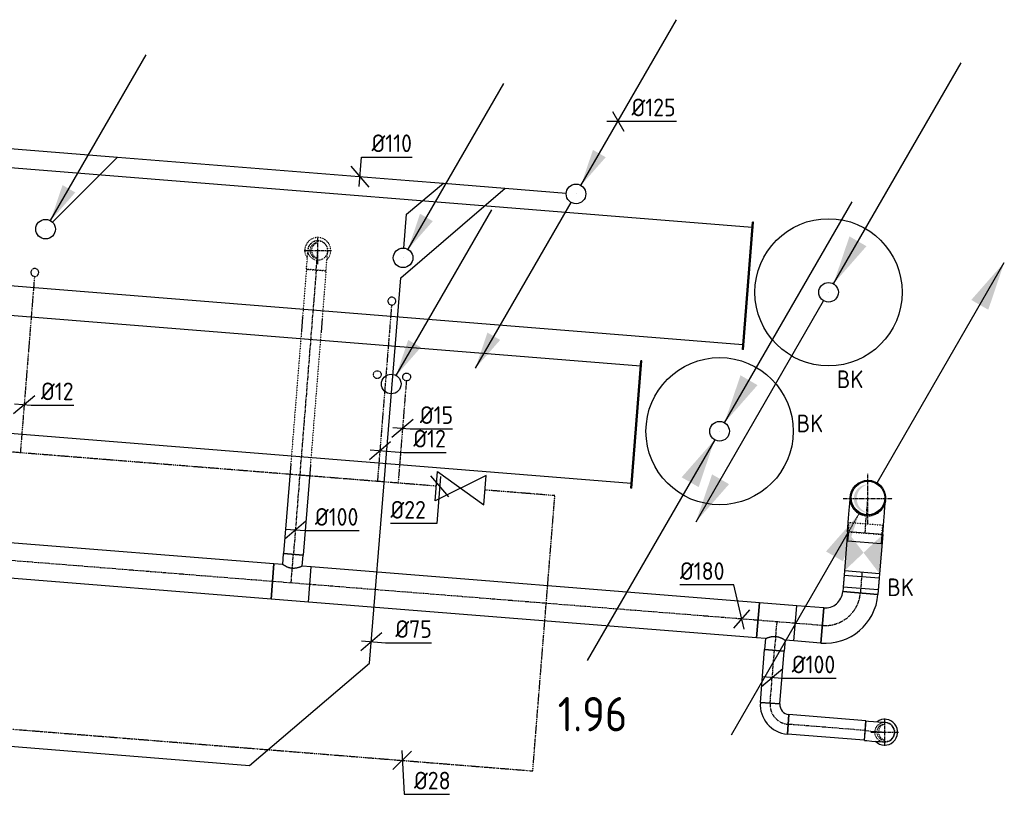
# Model space of a CAD drawing. Header units: millimetres. Extents: x -2733 to 48660, y -299 to 65852.
# Tile 44 of 44: x 15446 to 20461, y 60691 to 64638. Entities that reach past the tile are written whole.
import ezdxf
from ezdxf.enums import TextEntityAlignment as Align

# ---------------------------------------------------------------- set-up
doc = ezdxf.new("R2010")
doc.units = ezdxf.units.MM
for name, pattern in [('2322109', [10, 5, -2, 1, -2]), ('2322110', [10, 5, -1, 1, -1, 1, -1]), ('2322121', [2000, 1000, 1000]), ('2322121_a', [2000, 1000, 1000]), ('CENTER2', [28.575, 19.05, -3.175, 3.175, -3.175]), ('SMALL_DASH', [1.5, 0.5, -1])]:
    doc.linetypes.add(name, pattern=pattern)
for name, color, linetype in [('bTuwkundig', 7, 'Continuous'), ('WL524---', 4, '2322121'), ('WL531---', 5, '2322109'), ('WL532---', 1, '2322110'), ('WL561---', 4, 'Continuous'), ('WL570---_RETOUR_D', 4, 'Continuous'), ('WL570---_RETOUR_HL', 1, 'CENTER2'), ('WL570---_RETOUR_RST', 4, 'Continuous'), ('WL570---_TOEVOER', 3, 'Continuous'), ('WL570---_TOEVOER_D', 3, 'Continuous'), ('WM524---', 1, 'Continuous'), ('WM531---', 1, 'Continuous'), ('WM570---_RETOUR', 1, 'Continuous')]:
    doc.layers.add(name, color=color, linetype=linetype)
doc.styles.add('BURO-018', font='BUROFONT', dxfattribs={"height": 1.8})
doc.styles.add('STABICAD-018', font='ISOCP.SHX', dxfattribs={"height": 90})
doc.styles.add('STABICAD-035', font='ISOCP.SHX', dxfattribs={"height": 175})

# ---------------------------------------------------------------- blocks, each defined once
blk = doc.blocks.new('*U715')
at = {"color": 0, "linetype": 'Continuous'}
for p, q in [((0, 325, -3125), (5, 325, -3125)), ((0, -325, -3125), (0, 325, -3125)), ((5, -325, -3125), (5, 325, -3125)), ((9069.5, 325, -3125), (9064.5, 325, -3125)), ((9064.5, -325, -3125), (9064.5, 325, -3125)), ((9069.5, -325, -3125), (9069.5, 325, -3125)), ((5, 300, -3125), (9064.5, 300, -3125)), ((5, -300, -3125), (9064.5, -300, -3125)), ((0, -325, -3125), (5, -325, -3125)), ((9069.5, -325, -3125), (9064.5, -325, -3125))]:
    blk.add_line(p, q, dxfattribs=at)
at = {"layer": 'WL570---_TOEVOER_D', "color": 2, "style": 'STABICAD-018'}
for tag in ['SECTIONCODE', 'CODE', 'POSITIONCODE']:
    blk.add_attdef(tag, (9549, 63300.5, 3125), '', height=1.8, dxfattribs=at)
blk = doc.blocks.new('*U718')
at = {"color": 0, "linetype": 'Continuous'}
for p, q in [((0, 325, -3125), (5, 325, -3125)), ((0, -325, -3125), (0, 325, -3125)), ((5, -325, -3125), (5, 325, -3125)), ((9859.2, 325, -3125), (9854.2, 325, -3125)), ((9854.2, -325, -3125), (9854.2, 325, -3125)), ((9859.2, -325, -3125), (9859.2, 325, -3125)), ((5, 300, -3125), (9854.2, 300, -3125)), ((5, -300, -3125), (9854.2, -300, -3125)), ((0, -325, -3125), (5, -325, -3125)), ((9859.2, -325, -3125), (9854.2, -325, -3125))]:
    blk.add_line(p, q, dxfattribs=at)
at = {"layer": 'WL570---_TOEVOER_D', "color": 2, "style": 'STABICAD-018'}
for tag, p in [('CODE', (9330.9, 64070.4, 3125)), ('SECTIONCODE', (13758.8, 63865.4, 3125)), ('POSITIONCODE', (13897.8, 63854.2, 3125))]:
    blk.add_attdef(tag, p, '', height=1.8, dxfattribs=at)
blk = doc.blocks.new('*U708')
at = {"linetype": '2322121'}
blk.add_hatch(color=2, dxfattribs=at).paths.add_polyline_path([(25, 43.3), (86.3, 224.4), (151.2, 186.9)], flags=0)
at = {"color": 2, "linetype": '2322121_a'}
blk.add_line((25, 43.3, 3000), (512.5, 887.7, 3000), dxfattribs=at)
at = {"color": 0, "linetype": '2322121'}
blk.add_line((0, 0), (0, 0, 3000), dxfattribs=at)
blk.add_circle((0, 0, 3000), 50, dxfattribs=at)
at = {"color": 2, "linetype": '2322121'}
blk.add_circle((0, 0, 3000), 50, dxfattribs=at)
at = {"layer": 'WL570---_TOEVOER_D', "color": 2, "style": 'STABICAD-018'}
for tag, p in [('SECTIONCODE', (17398.9, 63574.3, 1499.5)), ('POSITIONCODE', (17398.9, 63574.3, 1499.5)), ('CODE', (17398.9, 63524.3)), ('FLOORCODE', (17448.9, 63424.3))]:
    blk.add_attdef(tag, p, '', height=1.8, dxfattribs=at)
blk = doc.blocks.new('*U700')
at = {"linetype": '2322121'}
blk.add_hatch(color=2, dxfattribs=at).paths.add_polyline_path([(25, 43.3), (86.3, 224.4), (151.2, 186.9)], flags=0)
at = {"color": 2, "linetype": '2322121_a'}
blk.add_line((25, 43.3, 3000), (512.5, 887.7, 3000), dxfattribs=at)
at = {"color": 0, "linetype": '2322121'}
blk.add_line((0, 0), (0, 0, 3000), dxfattribs=at)
blk.add_circle((0, 0, 3000), 50, dxfattribs=at)
at = {"color": 2, "linetype": '2322121'}
blk.add_circle((0, 0, 3000), 50, dxfattribs=at)
at = {"layer": 'WL570---_TOEVOER_D', "color": 2, "style": 'STABICAD-018'}
for tag, p in [('SECTIONCODE', (15577.6, 63720.4, 1499.5)), ('POSITIONCODE', (15577.6, 63720.4, 1499.5)), ('CODE', (15577.6, 63670.4)), ('FLOORCODE', (15627.6, 63570.4))]:
    blk.add_attdef(tag, p, '', height=1.8, dxfattribs=at)
blk = doc.blocks.new('*U706')
at = {"linetype": '2322121'}
blk.add_hatch(color=2, dxfattribs=at).paths.add_polyline_path([(25, 43.3), (86.3, 224.4), (151.2, 186.9)], flags=0)
at = {"color": 2, "linetype": '2322121_a'}
blk.add_line((25, 43.3, 3000), (512.5, 887.7, 3000), dxfattribs=at)
at = {"color": 0, "linetype": '2322121'}
blk.add_line((0, 0), (0, 0, 3000), dxfattribs=at)
blk.add_circle((0, 0, 3000), 50, dxfattribs=at)
at = {"color": 2, "linetype": '2322121'}
blk.add_circle((0, 0, 3000), 50, dxfattribs=at)
at = {"layer": 'WL570---_TOEVOER_D', "color": 2, "style": 'STABICAD-018'}
for tag, p in [('SECTIONCODE', (17338.5, 62931.5, 1499.5)), ('POSITIONCODE', (17338.5, 62931.5, 1499.5)), ('CODE', (17338.5, 62881.5)), ('FLOORCODE', (17388.5, 62781.5))]:
    blk.add_attdef(tag, p, '', height=1.8, dxfattribs=at)
blk = doc.blocks.new('*U794')
at = {"color": 0, "linetype": 'Continuous'}
for p, q in [((-53.9, -45.8), (53.9, 45.8)), ((-49.8, 4.1), (72.6, -5.9)), ((72.6, -5.9), (306.3, -5.9))]:
    blk.add_line(p, q, dxfattribs=at)
at = {"color": 0, "linetype": 'Continuous', "style": 'STABICAD-018'}
blk.add_text('%%c75', height=90, dxfattribs=at).set_placement((122.6, 19.1))
at = {"layer": 'WL570---_TOEVOER_D', "color": 2, "style": 'STABICAD-018'}
blk.add_attdef('CODE', (17236.9, 61468.9), '', height=1.8, dxfattribs=at)
blk = doc.blocks.new('*U793')
at = {"color": 0, "linetype": 'Continuous'}
for p, q in [((45.8, -53.8), (-45.8, 53.8)), ((-4, -49.8), (8, 99.8)), ((8, 99.8), (265.1, 99.8))]:
    blk.add_line(p, q, dxfattribs=at)
at = {"color": 0, "linetype": 'Continuous', "style": 'STABICAD-018'}
blk.add_text('%%c110', height=90, dxfattribs=at).set_placement((58, 124.8))
at = {"layer": 'WL570---_TOEVOER_D', "color": 2, "style": 'STABICAD-018'}
blk.add_attdef('CODE', (17179.7, 63838.2), '', height=1.8, dxfattribs=at)
blk = doc.blocks.new('*U707')
at = {"linetype": '2322121'}
for points in [[(25, 43.3), (86.3, 224.4), (151.2, 186.9)], [(-512.5, -887.7), (-451.2, -706.5), (-386.3, -744)]]:
    blk.add_hatch(color=2, dxfattribs=at).paths.add_polyline_path(points, flags=0)
at = {"color": 2, "linetype": '2322121_a'}
for p, q in [((25, 43.3, 3000), (512.5, 887.7, 3000)), ((-512.5, -887.7, 3000), (-25, -43.3, 3000))]:
    blk.add_line(p, q, dxfattribs=at)
at = {"color": 0, "linetype": '2322121'}
blk.add_line((0, 0), (0, 0, 3000), dxfattribs=at)
blk.add_circle((0, 0, 3000), 50, dxfattribs=at)
at = {"color": 2, "linetype": '2322121'}
blk.add_circle((0, 0, 3000), 50, dxfattribs=at)
at = {"layer": 'WL570---_TOEVOER_D', "color": 2, "style": 'STABICAD-018'}
for tag, p in [('SECTIONCODE', (18279.8, 63899.9, 1499.5)), ('CODE', (18279.8, 63849.9)), ('POSITIONCODE', (18279.8, 63899.9, 1499.5)), ('FLOORCODE', (18329.8, 63749.9))]:
    blk.add_attdef(tag, p, '', height=1.8, dxfattribs=at)
blk = doc.blocks.new('*U792')
at = {"color": 0, "linetype": 'Continuous'}
for p, q in [((-57.7, 0), (18.7, 0)), ((-28.9, 50), (28.9, -50)), ((18.7, 0), (297.5, 0))]:
    blk.add_line(p, q, dxfattribs=at)
at = {"color": 0, "linetype": 'Continuous', "style": 'STABICAD-018'}
blk.add_text('%%c125', height=90, dxfattribs=at).set_placement((68.7, 25))
at = {"layer": 'WL570---_TOEVOER_D', "color": 2, "style": 'STABICAD-018'}
blk.add_attdef('CODE', (18493.7, 64120.4), '', height=1.8, dxfattribs=at)
blk = doc.blocks.new('PI_SYM115')
at = {"color": 0, "linetype": 'Continuous'}
for p, q in [((-2.5, 1.5), (2.5, -1.5)), ((-2.5, -1.5), (-2.5, 1.5)), ((2.5, 1.5), (-2.5, -1.5)), ((2.5, -1.5), (2.5, 1.5))]:
    blk.add_line(p, q, dxfattribs=at)
at = {"color": 0, "linetype": 'Continuous', "style": 'BURO-018'}
blk.add_attdef('PRODUCTCODE', text='', height=1.8, dxfattribs=at).set_placement((0, 0), align=Align.MIDDLE)
blk = doc.blocks.new('*U704')
at = {"linetype": 'Continuous'}
for points in [[(25, 43.3), (106.7, 284.8), (193.3, 234.8)], [(-675, -1169.1), (-593.3, -927.6), (-506.7, -977.6)]]:
    blk.add_hatch(color=2, dxfattribs=at).paths.add_polyline_path(points, flags=0)
at = {"color": 2, "linetype": 'Continuous'}
for p, q in [((25, 43.3, 3000), (675, 1169.1, 3000)), ((-675, -1169.1, 3000), (-25, -43.3, 3000))]:
    blk.add_line(p, q, dxfattribs=at)
at = {"color": 0, "linetype": 'Continuous'}
blk.add_line((0, 0), (0, 0, 3000), dxfattribs=at)
blk.add_circle((0, 0, 3000), 50, dxfattribs=at)
at = {"color": 2, "linetype": 'Continuous'}
blk.add_circle((0, 0, 3000), 50, dxfattribs=at)
at = {"layer": 'WL570---_TOEVOER_D', "color": 2, "style": 'STABICAD-018'}
for tag, p in [('SECTIONCODE', (19566, 63398.7, 1499.5)), ('POSITIONCODE', (19566, 63398.7, 1499.5)), ('CODE', (19566, 63348.7)), ('FLOORCODE', (19616, 63248.7))]:
    blk.add_attdef(tag, p, '', height=1.8, dxfattribs=at)
blk = doc.blocks.new('*U703')
at = {"linetype": 'Continuous'}
for points in [[(25, 43.3), (106.7, 284.8), (193.3, 234.8)], [(-25, -43.3), (-106.7, -284.8), (-193.3, -234.8)]]:
    blk.add_hatch(color=2, dxfattribs=at).paths.add_polyline_path(points, flags=0)
at = {"color": 2, "linetype": 'Continuous'}
for p, q in [((25, 43.3, 3000), (675, 1169.1, 3000)), ((-25, -43.3, 3000), (-675, -1169.1, 3000))]:
    blk.add_line(p, q, dxfattribs=at)
at = {"color": 0, "linetype": 'Continuous'}
blk.add_line((0, 0), (0, 0, 3000), dxfattribs=at)
blk.add_circle((0, 0, 3000), 50, dxfattribs=at)
at = {"color": 2, "linetype": 'Continuous'}
blk.add_circle((0, 0, 3000), 50, dxfattribs=at)
at = {"layer": 'WL570---_TOEVOER_D', "color": 2, "style": 'STABICAD-018'}
for tag, p in [('SECTIONCODE', (19011, 62690.9, 1499.5)), ('POSITIONCODE', (19011, 62690.9, 1499.5)), ('CODE', (19011, 62640.9)), ('FLOORCODE', (19061, 62540.9))]:
    blk.add_attdef(tag, p, '', height=1.8, dxfattribs=at)
blk = doc.blocks.new('*U697')
at = {"color": 0, "linetype": 'Continuous'}
for p, q in [((-180, 85.5, -3000), (-228.1, 85.5, -3000)), ((-228.1, -85.5, -3000), (-228.1, 85.5, -3000)), ((-180, 90, -3000), (-156.3, 90, -3000)), ((-180, -90, -3000), (-180, 90, -3000)), ((-180, -85.5, -3000), (-180, 85.5, -3000)), ((-156.3, 90, -3000), (-110.5, 90, -3000)), ((-110.5, 90, -3000), (-69.5, 90, -3000)), ((-69.5, 90, -3000), (-36, 90, -3000)), ((-36, 90, -3000), (-12.3, 90, -3000)), ((-12.3, 90, -3000), (0, 90, -3000)), ((-180, -85.5, -3000), (-228.1, -85.5, -3000)), ((-180, -90, -3000), (-156.3, -90, -3000)), ((-156.3, -90, -3000), (-110.5, -90, -3000)), ((-110.5, -90, -3000), (-69.5, -90, -3000)), ((-69.5, -90, -3000), (-36, -90, -3000)), ((-36, -90, -3000), (-12.3, -90, -3000)), ((-12.3, -90, -3000), (0, -90, -3000))]:
    blk.add_line(p, q, dxfattribs=at)
for radius in [90, 85.5]:
    blk.add_circle((0, 0, -3000), radius, dxfattribs=at)
at = {"layer": 'WL570---_RETOUR_HL', "linetype": 'CENTER2'}
blk.add_line((-180, 0, -3000), (0, 0, -3000), dxfattribs=at)
at = {"layer": 'WL570---_TOEVOER_D', "color": 2, "style": 'STABICAD-018'}
for tag in ['CODE', 'SECTIONCODE', 'POSITIONCODE']:
    blk.add_attdef(tag, (19766.7, 62200.8, 3000), '', height=1.8, dxfattribs=at)
blk = doc.blocks.new('*U753')
at = {"linetype": 'Continuous'}
for points in [[(-100, 90), (0, 0), (100, 90)], [(100, -90), (0, 0), (-100, -90)]]:
    blk.add_hatch(color=2, dxfattribs=at).paths.add_polyline_path(points, flags=0)
at = {"color": 2, "linetype": 'SMALL_DASH'}
for p, q in [((-100, 85.5, -2750), (-148.1, 85.5, -2750)), ((-148.1, -85.5, -2750), (-148.1, 85.5, -2750)), ((-100, -90, -2750), (-100, 90, -2750)), ((-100, -85.5, -2750), (-148.1, -85.5, -2750))]:
    blk.add_line(p, q, dxfattribs=at)
at = {"color": 2, "linetype": 'Continuous'}
for p, q in [((-100, 90, -2750), (100, 90, -2750)), ((100, 90, -2750), (100, -90, -2750)), ((-100, -90, -2750), (100, -90, -2750))]:
    blk.add_line(p, q, dxfattribs=at)
at = {"layer": 'WL570---_TOEVOER_D', "color": 1, "style": 'STABICAD-018'}
for tag, p in [('PRODUCTCODE', (20064.4, 62241.7, 2750)), ('PRODUCTCODE2', (19744.4, 61921.7, 2750))]:
    blk.add_attdef(tag, p, '', height=1.8, dxfattribs=at)
at = {"layer": 'WL570---_TOEVOER_D', "color": 2, "style": 'STABICAD-018'}
for tag, p in [('CODE', (19744.4, 62021.7, 2750)), ('FREETEXT', (19744.4, 61971.7, 2750)), ('SECTIONCODE', (19744.4, 61921.7, 2750)), ('POSITIONCODE', (19744.4, 61921.7, 2750)), ('INDICATIONTEXT', (19865.6, 61700.5, 2750))]:
    blk.add_attdef(tag, p, '', height=1.8, dxfattribs=at)
blk = doc.blocks.new('*U751')
at = {"color": 0, "linetype": 'Continuous'}
for p, q in [((-53.1, 90, -2750), (29.7, 90, -2750)), ((-53.1, 90, -2750), (-53.1, -90, -2750)), ((-29.7, 90, -2750), (53.1, 90, -2750)), ((-29.7, 90, -2750), (-29.7, -90, -2750)), ((29.7, 90, -2750), (29.7, -90, -2750)), ((53.1, 90, -2750), (53.1, -90, -2750)), ((-53.1, -90, -2750), (29.7, -90, -2750)), ((-29.7, -90, -2750), (53.1, -90, -2750))]:
    blk.add_line(p, q, dxfattribs=at)
at = {"layer": 'WL570---_RETOUR_HL', "linetype": 'CENTER2'}
blk.add_line((-53.1, 0, -2750), (53.1, 0, -2750), dxfattribs=at)
at = {"layer": 'WL570---_TOEVOER_D', "color": 2, "style": 'STABICAD-018'}
for tag, p in [('CODE', (19732.2, 61869.1, 2750)), ('SECTIONCODE', (19732.2, 61769.1, 2750)), ('POSITIONCODE', (19732.2, 61769.1, 2750))]:
    blk.add_attdef(tag, p, '', height=1.8, dxfattribs=at)
blk = doc.blocks.new('*U696')
at = {"color": 0, "linetype": 'Continuous'}
for p, q in [((-180, -90, -2750), (-180, 90, -2750)), ((90, -180, -2750), (-90, -180, -2750))]:
    blk.add_line(p, q, dxfattribs=at)
for radius, start in [(270, 0), (90, 360)]:
    blk.add_arc((-180, -180, -2750), radius, start, 90, dxfattribs=at)
at = {"layer": 'WL570---_RETOUR_HL', "linetype": 'CENTER2'}
blk.add_arc((-180, -180, -2750), 180, 0, 90, dxfattribs=at)
at = {"layer": 'WL570---_TOEVOER_D', "color": 2, "style": 'STABICAD-018'}
for tag, p in [('CODE', (19713.6, 61636.8, 2750)), ('SECTIONCODE', (19713.6, 61536.8, 2750)), ('POSITIONCODE', (19713.6, 61536.8, 2750))]:
    blk.add_attdef(tag, p, '', height=1.8, dxfattribs=at)
blk = doc.blocks.new('*U742')
at = {"color": 0, "linetype": 'Continuous'}
for p, q in [((0, 90, -2750), (137.8, 90, -2750)), ((0, -90, -2750), (0, 90, -2750)), ((137.8, 90, -2750), (137.8, -90, -2750)), ((0, -90, -2750), (137.8, -90, -2750))]:
    blk.add_line(p, q, dxfattribs=at)
at = {"layer": 'WL570---_RETOUR_HL', "linetype": 'CENTER2'}
blk.add_line((0, 0, -2750), (137.8, 0, -2750), dxfattribs=at)
at = {"layer": 'WL570---_TOEVOER_D', "color": 2, "style": 'STABICAD-018'}
for tag in ['CODE', 'SECTIONCODE', 'POSITIONCODE']:
    blk.add_attdef(tag, (19534.2, 61551.1, 2750), '', height=1.8, dxfattribs=at)
blk = doc.blocks.new('*U743')
at = {"linetype": 'Continuous'}
for points in [[(695, 1203.8), (613.3, 962.3), (526.7, 1012.3)], [(-45, -77.9), (-126.7, -319.4), (-213.3, -269.4)]]:
    blk.add_hatch(color=2, dxfattribs=at).paths.add_polyline_path(points, flags=0)
blk.add_hatch(color=0, dxfattribs=at).paths.add_polyline_path([(0, -72), (-14.3, -70.6), (-28, -66.3), (-40.7, -59.4), (-51.6, -50.2), (-60.6, -38.9), (-67.1, -26.1), (-71, -12.2), (-72, 2.1), (-70.1, 16.4), (-65.5, 30), (-58.2, 42.4), (-48.6, 53.1), (-37.1, 61.7), (-24.1, 67.8), (-10.2, 71.3), (0, 72), (-0.4, 71.9), (-14.3, 67), (-27, 59.4), (-37.9, 49.5), (-46.7, 37.6), (-52.9, 24.1), (-56.3, 9.8), (-56.7, -5), (-54.3, -19.6), (-49, -33.4), (-41, -45.8), (-30.8, -56.5), (-18.6, -64.8), (-5, -70.6), (-0.4, -71.9)], is_closed=False, flags=0)
at = {"color": 2, "linetype": 'Continuous'}
for p, q in [((46.5, 80.5), (695, 1203.8)), ((-695, -1203.8), (-99.6, -172.5))]:
    blk.add_line(p, q, dxfattribs=at)
at = {"color": 2, "linetype": 'SMALL_DASH'}
for p, q in [((45, 77.9), (46.5, 80.5)), ((-99.6, -172.5), (-45, -77.9))]:
    blk.add_line(p, q, dxfattribs=at)
blk.add_circle((0, 0), 90, dxfattribs=at)
at = {"layer": 'WL570---_RETOUR_HL', "linetype": 'CENTER2'}
for p, q in [((0, -126, 3000), (0, 126, 3000)), ((-126, 0, 3000), (126, 0, 3000))]:
    blk.add_line(p, q, dxfattribs=at)
blk.add_circle((0, 0), 0.0125, dxfattribs=at)
at = {"layer": 'WL570---_TOEVOER_D', "color": 2, "style": 'STABICAD-018'}
for tag, p in [('SECTIONCODE', (19766.5, 62347.5, 1499.5)), ('POSITIONCODE', (19766.5, 62347.5, 1499.5)), ('CODE', (19766.5, 62297.5)), ('FLOORCODE', (19816.5, 62197.5))]:
    blk.add_attdef(tag, p, '', height=1.8, dxfattribs=at)
blk = doc.blocks.new('*U684')
at = {"color": 0, "linetype": 'Continuous'}
for p, q in [((-40.2, 174.4, -3000), (-315.2, 174.4, -3000)), ((11.8, -51.1, -3000), (-40.2, 174.4, -3000)), ((-40.5, -46.9, -3000), (40.5, 46.9, -3000))]:
    blk.add_line(p, q, dxfattribs=at)
at = {"color": 0, "linetype": 'Continuous', "style": 'STABICAD-018'}
blk.add_text('%%c180', height=90, dxfattribs=at).set_placement((-315.2, 199.4, -3000))
at = {"layer": 'WL570---_TOEVOER_D', "color": 2, "style": 'STABICAD-018'}
blk.add_attdef('CODE', (19265.5, 61572.6, 3000), '', height=1.8, dxfattribs=at)
blk = doc.blocks.new('*U741')
at = {"color": 2, "linetype": 'SMALL_DASH'}
for p, q in [((0, 50, -2750), (244.2, 50, -2750)), ((0, -50, -2750), (0, 50, -2750)), ((314.2, 50, -2750), (994.2, 50, -2750)), ((0, -50, -2750), (244.2, -50, -2750)), ((314.2, -50, -2750), (994.2, -50, -2750))]:
    blk.add_line(p, q, dxfattribs=at)
at = {"color": 0, "linetype": 'SMALL_DASH'}
for p, q in [((244.2, 50, -2750), (243.2, 50, -2750)), ((314.2, 50, -2750), (315.2, 50, -2750)), ((994.2, 50, -2750), (993.2, 50, -2750)), ((244.2, -50, -2750), (243.2, -50, -2750)), ((314.2, -50, -2750), (315.2, -50, -2750)), ((994.2, -50, -2750), (993.2, -50, -2750))]:
    blk.add_line(p, q, dxfattribs=at)
at = {"color": 0, "linetype": 'Continuous'}
for p, q in [((244.2, 50, -2750), (314.2, 50, -2750)), ((994.2, 50, -2750), (1453.5, 50, -2750)), ((1453.5, 50, -2750), (1453.5, -50, -2750)), ((244.2, -50, -2750), (314.2, -50, -2750)), ((994.2, -50, -2750), (1453.5, -50, -2750))]:
    blk.add_line(p, q, dxfattribs=at)
at = {"layer": 'WL570---_RETOUR_HL', "linetype": 'CENTER2'}
blk.add_line((0, 0, -2750), (1453.5, 0, -2750), dxfattribs=at)
at = {"layer": 'WL570---_TOEVOER_D', "color": 2, "style": 'STABICAD-018'}
for tag in ['CODE', 'SECTIONCODE', 'POSITIONCODE']:
    blk.add_attdef(tag, (16956.2, 63362.1, 2750), '', height=1.8, dxfattribs=at)
blk = doc.blocks.new('*U738')
at = {"color": 2, "linetype": 'SMALL_DASH'}
blk.add_arc((0, 0, -2400), 66, 314.6636, 216.1617, dxfattribs=at)
at = {"layer": 'WL570---_TOEVOER_D', "color": 2, "style": 'STABICAD-018'}
for tag, p in [('CODE', (16964.2, 63561.7, 2400)), ('SECTIONCODE', (16964.2, 63461.7, 2400)), ('MATERIALCODE', (16964.2, 63461.7, 2400)), ('POSITIONCODE', (16964.2, 63461.7, 2400)), ('FLOWPREFIX', (17186.7, 63421.7, 2400)), ('FLOW', (17209.2, 63421.7, 2400)), ('FLOWSUFFIX', (17231.7, 63421.7, 2400))]:
    blk.add_attdef(tag, p, '', height=1.8, dxfattribs=at)
at = {"layer": 'WL570---_TOEVOER_D', "color": 1, "style": 'STABICAD-018'}
blk.add_attdef('PRODUCTCODE', (16764.2, 63501.7, 2400), '', height=1.8, dxfattribs=at)
blk = doc.blocks.new('*U726')
at = {"color": 0, "linetype": 'Continuous'}
for p, q in [((0, 90, -2750), (1818.2, 90, -2750)), ((0, -90, -2750), (0, 90, -2750)), ((1818.2, 90, -2750), (1818.2, -90, -2750)), ((0, -90, -2750), (1818.2, -90, -2750))]:
    blk.add_line(p, q, dxfattribs=at)
at = {"layer": 'WL570---_RETOUR_HL', "linetype": 'CENTER2'}
blk.add_line((0, 0, -2750), (1818.2, 0, -2750), dxfattribs=at)
at = {"layer": 'WL570---_TOEVOER_D', "color": 2, "style": 'STABICAD-018'}
for tag in ['SECTIONCODE', 'CODE', 'POSITIONCODE']:
    blk.add_attdef(tag, (16733.3, 61775.2, 2750), '', height=1.8, dxfattribs=at)
blk = doc.blocks.new('*U745')
at = {"color": 0, "linetype": 'Continuous'}
for p, q in [((-95.3, 90, -2750), (95.3, 90, -2750)), ((-95.3, 90, -2750), (-95.3, -90, -2750)), ((95.3, 90, -2750), (95.3, -90, -2750)), ((-95.3, -90, -2750), (-50, -90, -2750)), ((-50, -90, -2750), (-50, -146.1, -2750)), ((50, -90, -2750), (95.3, -90, -2750)), ((50, -90, -2750), (50, -146.1, -2750)), ((50, -146.1, -2750), (-50, -146.1, -2750))]:
    blk.add_line(p, q, dxfattribs=at)
blk.add_spline([(-49.7, -89.9, -2750), (-49, -89.4, -2750), (-47.7, -88.7, -2750), (-45.9, -87.8, -2750), (-43.7, -86.7, -2750), (-41, -85.3, -2750), (-37.9, -83.9, -2750), (-34.4, -82.4, -2750), (-30.6, -80.8, -2750), (-26.4, -79.4, -2750), (-22, -78, -2750), (-17.4, -76.8, -2750), (-12.5, -75.9, -2750), (-7.6, -75.2, -2750), (-2.5, -74.9, -2750), (2.5, -74.9, -2750), (7.6, -75.2, -2750), (12.5, -75.9, -2750), (17.4, -76.8, -2750), (22, -78, -2750), (26.4, -79.4, -2750), (30.6, -80.8, -2750), (34.4, -82.4, -2750), (37.9, -83.9, -2750), (41, -85.3, -2750), (43.7, -86.7, -2750), (45.9, -87.8, -2750), (47.7, -88.7, -2750), (49, -89.4, -2750), (49.7, -89.9, -2750), (50, -90, -2750)], degree=3, dxfattribs=at)
at = {"layer": 'WL570---_RETOUR_HL', "linetype": 'CENTER2'}
for p, q in [((-95.3, 0, -2750), (95.3, 0, -2750)), ((0, 0, -2750), (0, -146.1, -2750))]:
    blk.add_line(p, q, dxfattribs=at)
at = {"layer": 'WL570---_TOEVOER_D', "color": 2, "style": 'STABICAD-018'}
for tag in ['SECTIONCODE', 'CODE', 'POSITIONCODE']:
    blk.add_attdef(tag, (16828.3, 61767.6, 2750), '', height=1.8, dxfattribs=at)
blk = doc.blocks.new('*U693')
at = {"color": 2, "linetype": 'SMALL_DASH'}
for p, q in [((-100, 50, -2750), (-86.8, 50, -2750)), ((-100, -50, -2750), (-100, 50, -2750)), ((-86.8, 50, -2750), (-61.4, 50, -2750)), ((-61.4, 50, -2750), (-38.6, 50, -2750)), ((-38.6, 50, -2750), (-20, 50, -2750)), ((-20, 50, -2750), (-6.8, 50, -2750)), ((-6.8, 50, -2750), (0, 50, -2750)), ((-100, -50, -2750), (-86.8, -50, -2750)), ((-86.8, -50, -2750), (-61.4, -50, -2750)), ((-61.4, -50, -2750), (-38.6, -50, -2750)), ((-38.6, -50, -2750), (-20, -50, -2750)), ((-20, -50, -2750), (-6.8, -50, -2750)), ((-6.8, -50, -2750), (0, -50, -2750))]:
    blk.add_line(p, q, dxfattribs=at)
blk.add_arc((0, 0, -2750), 50, 270, 90, dxfattribs=at)
at = {"layer": 'WL570---_RETOUR_HL', "linetype": 'CENTER2'}
blk.add_line((-100, 0, -2750), (0, 0, -2750), dxfattribs=at)
at = {"layer": 'WL570---_TOEVOER_D', "color": 2, "style": 'STABICAD-018'}
for tag in ['SECTIONCODE', 'CODE', 'POSITIONCODE']:
    blk.add_attdef(tag, (16964.2, 63461.7, 2750), '', height=1.8, dxfattribs=at)
blk = doc.blocks.new('*U733')
at = {"layer": 'WL570---_RETOUR_HL', "linetype": 'CENTER2'}
for p, q in [((-5.6, 69.8), (5.6, -69.8)), ((69.8, 5.6), (-69.8, -5.6))]:
    blk.add_line(p, q, dxfattribs=at)
at = {"layer": 'WL570---_RETOUR_HL', "linetype": 'SMALL_DASH'}
blk.add_circle((0, 0, -2650), 50, dxfattribs=at)
at = {"layer": 'WL570---_RETOUR_HL', "linetype": 'CENTER2'}
blk.add_circle((0, 0, -2650), 0.0125, dxfattribs=at)
at = {"layer": 'WL570---_RETOUR_HL', "linetype": 'SMALL_DASH'}
for centre, radius, start, end in [((0, 0, -2650), 40, 274.5874, 94.5874), ((-9.5, -0.8, -2650), 41.1, 287.9385, 81.2362)]:
    blk.add_arc(centre, radius, start, end, dxfattribs=at)
at = {"layer": 'WL570---_TOEVOER_D', "color": 2, "style": 'STABICAD-018'}
for tag in ['SECTIONCODE', 'CODE', 'POSITIONCODE']:
    blk.add_attdef(tag, (16964.2, 63461.7, 2650), '', height=1.8, dxfattribs=at)
blk = doc.blocks.new('*U731')
at = {"color": 0, "linetype": 'Continuous'}
blk.add_arc((0, 0, -2400), 66, 224.6636, 126.1617, dxfattribs=at)
at = {"layer": 'WL570---_TOEVOER_D', "color": 2, "style": 'STABICAD-018'}
for tag, p in [('CODE', (19852.1, 61107.3, 2400)), ('SECTIONCODE', (19852.1, 61007.3, 2400)), ('MATERIALCODE', (19852.1, 61007.3, 2400)), ('POSITIONCODE', (19852.1, 61007.3, 2400)), ('FLOWPREFIX', (20074.6, 60967.3, 2400)), ('FLOW', (20097.1, 60967.3, 2400)), ('FLOWSUFFIX', (20119.6, 60967.3, 2400))]:
    blk.add_attdef(tag, p, '', height=1.8, dxfattribs=at)
at = {"layer": 'WL570---_TOEVOER_D', "color": 1, "style": 'STABICAD-018'}
blk.add_attdef('PRODUCTCODE', (19652.1, 61047.3, 2400), '', height=1.8, dxfattribs=at)
blk = doc.blocks.new('*U725')
at = {"color": 0, "linetype": 'Continuous'}
for p, q in [((0, 50, -2750), (393.4, 50, -2750)), ((0, -50, -2750), (0, 50, -2750)), ((393.4, 50, -2750), (393.4, -50, -2750)), ((0, -50, -2750), (393.4, -50, -2750))]:
    blk.add_line(p, q, dxfattribs=at)
at = {"layer": 'WL570---_RETOUR_HL', "linetype": 'CENTER2'}
blk.add_line((0, 0, -2750), (393.4, 0, -2750), dxfattribs=at)
at = {"layer": 'WL570---_TOEVOER_D', "color": 2, "style": 'STABICAD-018'}
for tag, p in [('POSITIONCODE', (19419.9, 61193.2, 2750)), ('CODE', (19752.4, 61016.1, 2750)), ('SECTIONCODE', (19752.4, 61016.1, 2750))]:
    blk.add_attdef(tag, p, '', height=1.8, dxfattribs=at)
blk = doc.blocks.new('*U692')
at = {"color": 0, "linetype": 'Continuous'}
for p, q in [((-100, 50, -2750), (-86.8, 50, -2750)), ((-100, -50, -2750), (-100, 50, -2750)), ((-86.8, 50, -2750), (-61.4, 50, -2750)), ((-61.4, 50, -2750), (-38.6, 50, -2750)), ((-38.6, 50, -2750), (-20, 50, -2750)), ((-20, 50, -2750), (-6.8, 50, -2750)), ((-6.8, 50, -2750), (0, 50, -2750)), ((-100, -50, -2750), (-86.8, -50, -2750)), ((-86.8, -50, -2750), (-61.4, -50, -2750)), ((-61.4, -50, -2750), (-38.6, -50, -2750)), ((-38.6, -50, -2750), (-20, -50, -2750)), ((-20, -50, -2750), (-6.8, -50, -2750)), ((-6.8, -50, -2750), (0, -50, -2750))]:
    blk.add_line(p, q, dxfattribs=at)
blk.add_arc((0, 0, -2750), 50, 270, 90, dxfattribs=at)
at = {"layer": 'WL570---_RETOUR_HL', "linetype": 'CENTER2'}
blk.add_line((-100, 0, -2750), (0, 0, -2750), dxfattribs=at)
at = {"layer": 'WL570---_TOEVOER_D', "color": 2, "style": 'STABICAD-018'}
for tag in ['CODE', 'SECTIONCODE', 'POSITIONCODE']:
    blk.add_attdef(tag, (19852.1, 61007.3, 2750), '', height=1.8, dxfattribs=at)
blk = doc.blocks.new('*U728')
at = {"layer": 'WL570---_RETOUR_HL', "linetype": 'CENTER2'}
for p, q in [((-5.6, 69.8), (5.6, -69.8)), ((-69.8, -5.6), (69.8, 5.6))]:
    blk.add_line(p, q, dxfattribs=at)
at = {"layer": 'WL570---_RETOUR_HL', "linetype": 'SMALL_DASH'}
blk.add_circle((0, 0, -2650), 50, dxfattribs=at)
at = {"layer": 'WL570---_RETOUR_HL', "linetype": 'CENTER2'}
blk.add_circle((0, 0, -2650), 0.0125, dxfattribs=at)
at = {"layer": 'WL570---_RETOUR_HL', "linetype": 'SMALL_DASH'}
for centre, radius, start, end in [((0, 0, -2650), 40, 4.5874, 184.5874), ((0.8, -9.5, -2650), 41.1, 17.9385, 171.2362)]:
    blk.add_arc(centre, radius, start, end, dxfattribs=at)
at = {"layer": 'WL570---_TOEVOER_D', "color": 2, "style": 'STABICAD-018'}
for tag in ['CODE', 'SECTIONCODE', 'POSITIONCODE']:
    blk.add_attdef(tag, (19852.1, 61007.3, 2650), '', height=1.8, dxfattribs=at)
blk = doc.blocks.new('*U691')
at = {"color": 0, "linetype": 'Continuous'}
for p, q in [((-100, -50, -2750), (-100, 50, -2750)), ((50, -100, -2750), (-50, -100, -2750))]:
    blk.add_line(p, q, dxfattribs=at)
for radius in [150, 50]:
    blk.add_arc((-100, -100, -2750), radius, 0, 90, dxfattribs=at)
at = {"layer": 'WL570---_RETOUR_HL', "linetype": 'CENTER2'}
blk.add_arc((-100, -100, -2750), 100, 0, 90, dxfattribs=at)
at = {"layer": 'WL570---_TOEVOER_D', "color": 2, "style": 'STABICAD-018'}
for tag in ['SECTIONCODE', 'CODE', 'POSITIONCODE']:
    blk.add_attdef(tag, (19260.6, 61055.5, 2750), '', height=1.8, dxfattribs=at)
blk = doc.blocks.new('*U721')
at = {"color": 0, "linetype": 'Continuous'}
for p, q in [((0, 50, -2750), (269.7, 50, -2750)), ((0, -50, -2750), (0, 50, -2750)), ((269.7, 50, -2750), (269.7, -50, -2750)), ((0, -50, -2750), (269.7, -50, -2750))]:
    blk.add_line(p, q, dxfattribs=at)
at = {"layer": 'WL570---_RETOUR_HL', "linetype": 'CENTER2'}
blk.add_line((0, 0, -2750), (269.7, 0, -2750), dxfattribs=at)
at = {"layer": 'WL570---_TOEVOER_D', "color": 2, "style": 'STABICAD-018'}
for tag in ['SECTIONCODE', 'CODE', 'POSITIONCODE']:
    blk.add_attdef(tag, (19268.6, 61155.2, 2750), '', height=1.8, dxfattribs=at)
blk = doc.blocks.new('*U727')
at = {"color": 0, "linetype": 'Continuous'}
for p, q in [((0, 90, -2750), (2290.8, 90, -2750)), ((0, -90, -2750), (0, 90, -2750)), ((2290.8, 90, -2750), (2290.8, -90, -2750)), ((0, -90, -2750), (2290.8, -90, -2750))]:
    blk.add_line(p, q, dxfattribs=at)
at = {"layer": 'WL570---_RETOUR_HL', "linetype": 'CENTER2'}
blk.add_line((0, 0, -2750), (2290.8, 0, -2750), dxfattribs=at)
at = {"layer": 'WL570---_TOEVOER_D', "color": 2, "style": 'STABICAD-018'}
for tag in ['CODE', 'SECTIONCODE', 'POSITIONCODE']:
    blk.add_attdef(tag, (19206.9, 61577.3, 2750), '', height=1.8, dxfattribs=at)
blk = doc.blocks.new('*U755')
at = {"color": 0, "linetype": 'Continuous'}
for p, q in [((-50, 90, -2750), (-50, 146.1, -2750)), ((-50, 146.1, -2750), (50, 146.1, -2750)), ((50, 90, -2750), (50, 146.1, -2750)), ((-95.3, 90, -2750), (-50, 90, -2750)), ((-95.3, 90, -2750), (-95.3, -90, -2750)), ((50, 90, -2750), (95.3, 90, -2750)), ((95.3, 90, -2750), (95.3, -90, -2750)), ((-95.3, -90, -2750), (95.3, -90, -2750))]:
    blk.add_line(p, q, dxfattribs=at)
blk.add_spline([(49.7, 89.9, -2750), (49, 89.4, -2750), (47.7, 88.7, -2750), (45.9, 87.8, -2750), (43.7, 86.7, -2750), (41, 85.3, -2750), (37.9, 83.9, -2750), (34.4, 82.4, -2750), (30.6, 80.8, -2750), (26.4, 79.4, -2750), (22, 78, -2750), (17.4, 76.8, -2750), (12.5, 75.9, -2750), (7.6, 75.2, -2750), (2.5, 74.9, -2750), (-2.5, 74.9, -2750), (-7.6, 75.2, -2750), (-12.5, 75.9, -2750), (-17.4, 76.8, -2750), (-22, 78, -2750), (-26.4, 79.4, -2750), (-30.6, 80.8, -2750), (-34.4, 82.4, -2750), (-37.9, 83.9, -2750), (-41, 85.3, -2750), (-43.7, 86.7, -2750), (-45.9, 87.8, -2750), (-47.7, 88.7, -2750), (-49, 89.4, -2750), (-49.7, 89.9, -2750), (-50, 90, -2750)], degree=3, dxfattribs=at)
at = {"layer": 'WL570---_RETOUR_HL', "linetype": 'CENTER2'}
for p, q in [((0, 0, -2750), (0, 146.1, -2750)), ((-95.3, 0, -2750), (95.3, 0, -2750))]:
    blk.add_line(p, q, dxfattribs=at)
at = {"layer": 'WL570---_TOEVOER_D', "color": 2, "style": 'STABICAD-018'}
for tag in ['CODE', 'SECTIONCODE', 'POSITIONCODE']:
    blk.add_attdef(tag, (19301.9, 61569.7, 2750), '', height=1.8, dxfattribs=at)
blk = doc.blocks.new('*U791')
at = {"color": 0, "linetype": 'Continuous'}
for p, q in [((-53.8, -45.8, -2750), (53.8, 45.8, -2750)), ((-49.8, 4, -2750), (49.8, -4, -2750)), ((49.8, -4, -2750), (324.9, -4, -2750))]:
    blk.add_line(p, q, dxfattribs=at)
at = {"color": 0, "linetype": 'Continuous', "style": 'STABICAD-018'}
blk.add_text('%%c100', height=90, dxfattribs=at).set_placement((99.8, 21, -2750))
at = {"layer": 'WL570---_TOEVOER_D', "color": 2, "style": 'STABICAD-018'}
blk.add_attdef('CODE', (19279.2, 61286.5, 2750), '', height=1.8, dxfattribs=at)
blk = doc.blocks.new('*U790')
at = {"color": 0, "linetype": 'Continuous'}
for p, q in [((-53.8, -45.8, -2750), (53.8, 45.8, -2750)), ((-49.8, 4, -2750), (49.8, -4, -2750)), ((49.8, -4, -2750), (324.9, -4, -2750))]:
    blk.add_line(p, q, dxfattribs=at)
at = {"color": 0, "linetype": 'Continuous', "style": 'STABICAD-018'}
blk.add_text('%%c100', height=90, dxfattribs=at).set_placement((99.8, 21, -2750))
at = {"layer": 'WL570---_TOEVOER_D', "color": 2, "style": 'STABICAD-018'}
blk.add_attdef('CODE', (16850, 62038.3, 2750), '', height=1.8, dxfattribs=at)
blk = doc.blocks.new('*U760')
at = {"color": 0, "linetype": '2322109'}
blk.add_arc((0, 0), 20, 268.2786, 262.5467, dxfattribs=at)
at = {"layer": 'WL570---_TOEVOER_D', "color": 2, "style": 'STABICAD-018'}
for tag in ['CODE', 'CODE2', 'INDICATIONTEXT', 'LABEL', 'POSITIONCODE', 'SECTIONCODE']:
    blk.add_attdef(tag, (15522.5, 63349.7), '', height=1.2, dxfattribs=at)
at = {"layer": 'WL570---_TOEVOER_D', "color": 1, "style": 'STABICAD-018'}
blk.add_attdef('PRODUCTCODE', (15522.5, 63349.7), '', height=1.8, dxfattribs=at)
blk = doc.blocks.new('*U773')
at = {"color": 0, "linetype": '2322109'}
blk.add_arc((0, 0), 20, 268.2786, 262.5467, dxfattribs=at)
at = {"layer": 'WL570---_TOEVOER_D', "color": 2, "style": 'STABICAD-018'}
for tag in ['CODE', 'CODE2', 'SECTIONCODE', 'INDICATIONTEXT', 'LABEL', 'POSITIONCODE']:
    blk.add_attdef(tag, (17341.6, 63203.7), '', height=1.2, dxfattribs=at)
at = {"layer": 'WL570---_TOEVOER_D', "color": 1, "style": 'STABICAD-018'}
blk.add_attdef('PRODUCTCODE', (17341.6, 63203.7), '', height=1.8, dxfattribs=at)
blk = doc.blocks.new('*U766')
at = {"color": 0, "linetype": '2322109'}
blk.add_circle((0, 0), 20, dxfattribs=at)
at = {"layer": 'WL570---_TOEVOER_D', "color": 2, "style": 'STABICAD-018'}
for tag in ['CODE', 'CODE2', 'INDICATIONTEXT', 'LABEL', 'POSITIONCODE', 'SECTIONCODE']:
    blk.add_attdef(tag, (17416.8, 62817.2, 950), '', height=1.2, rotation=350.8253, dxfattribs=at)
at = {"layer": 'WL570---_TOEVOER_D', "color": 1, "style": 'STABICAD-018'}
blk.add_attdef('PRODUCTCODE', (17416.8, 62817.2, 950), '', height=1.8, rotation=350.8253, dxfattribs=at)
blk = doc.blocks.new('*U769')
at = {"color": 0, "linetype": '2322110'}
blk.add_circle((0, 0), 20, dxfattribs=at)
at = {"layer": 'WL570---_TOEVOER_D', "color": 2, "style": 'STABICAD-018'}
for tag in ['CODE', 'CODE2', 'INDICATIONTEXT', 'LABEL', 'POSITIONCODE', 'SECTIONCODE']:
    blk.add_attdef(tag, (17267.3, 62829.2, 950), '', height=1.2, rotation=350.8253, dxfattribs=at)
at = {"layer": 'WL570---_TOEVOER_D', "color": 1, "style": 'STABICAD-018'}
blk.add_attdef('PRODUCTCODE', (17267.3, 62829.2, 950), '', height=1.8, rotation=350.8253, dxfattribs=at)
blk = doc.blocks.new('*U783')
at = {"color": 0, "linetype": 'Continuous'}
for p, q in [((45.8, -53.8), (-45.8, 53.8)), ((4, 49.8), (-15.2, -189.1)), ((-15.2, -189.1), (-250.6, -189.1))]:
    blk.add_line(p, q, dxfattribs=at)
at = {"color": 0, "linetype": 'Continuous', "style": 'STABICAD-018'}
blk.add_text('%%c22', height=90, dxfattribs=at).set_placement((-250.6, -164.1))
at = {"layer": 'WL570---_TOEVOER_D', "color": 2, "style": 'STABICAD-018'}
blk.add_attdef('CODE', (17585.2, 62259.5), '', height=1.2, dxfattribs=at)
blk = doc.blocks.new('*U782')
at = {"color": 0, "linetype": 'Continuous'}
for p, q in [((-2.9, 50.4), (9.9, -172.7)), ((47.4, 46.4), (-47.4, -46.4)), ((9.9, -172.7), (239.9, -172.7))]:
    blk.add_line(p, q, dxfattribs=at)
at = {"color": 0, "linetype": 'Continuous', "style": 'STABICAD-018'}
blk.add_text('%%c28', height=90, dxfattribs=at).set_placement((59.9, -147.7))
at = {"layer": 'WL570---_TOEVOER_D', "color": 2, "style": 'STABICAD-018'}
blk.add_attdef('CODE', (17394.6, 60863.5), '', height=1.2, dxfattribs=at)
blk = doc.blocks.new('*U781')
at = {"color": 0, "linetype": 'Continuous'}
for p, q in [((-53.8, -45.8), (53.8, 45.8)), ((-49.8, 4), (38.4, -3.1)), ((38.4, -3.1), (254.1, -3.1))]:
    blk.add_line(p, q, dxfattribs=at)
at = {"color": 0, "linetype": 'Continuous', "style": 'STABICAD-018'}
blk.add_text('%%c15', height=90, dxfattribs=at).set_placement((88.4, 21.9))
at = {"layer": 'WL570---_TOEVOER_D', "color": 2, "style": 'STABICAD-018'}
blk.add_attdef('CODE', (17395.8, 62555.9, 950), '', height=1.2, dxfattribs=at)
blk = doc.blocks.new('*U780')
at = {"color": 0, "linetype": 'Continuous'}
for p, q in [((-53.8, -45.8), (53.8, 45.8)), ((-49.8, 4), (120.5, -9.7)), ((120.5, -9.7), (337.9, -9.7))]:
    blk.add_line(p, q, dxfattribs=at)
at = {"color": 0, "linetype": 'Continuous', "style": 'STABICAD-018'}
blk.add_text('%%c12', height=90, dxfattribs=at).set_placement((170.5, 15.3))
at = {"layer": 'WL570---_TOEVOER_D', "color": 2, "style": 'STABICAD-018'}
blk.add_attdef('CODE', (17280.6, 62442.7), '', height=1.2, dxfattribs=at)
blk = doc.blocks.new('*U779')
at = {"color": 0, "linetype": 'Continuous'}
for p, q in [((-53.8, -45.8), (53.8, 45.8)), ((-49.8, 4), (35.8, -2.9)), ((35.8, -2.9), (253.2, -2.9))]:
    blk.add_line(p, q, dxfattribs=at)
at = {"color": 0, "linetype": 'Continuous', "style": 'STABICAD-018'}
blk.add_text('%%c12', height=90, dxfattribs=at).set_placement((85.8, 22.1))
at = {"layer": 'WL570---_TOEVOER_D', "color": 2, "style": 'STABICAD-018'}
blk.add_attdef('CODE', (15468.5, 62676.9), '', height=1.2, dxfattribs=at)

msp = doc.modelspace()

# ---------------------------------------------------------------- linework, layer by layer
at = {"layer": 'WL524---', "linetype": '2322121'}
for p, q in [((8092.6, 64567.3), (15944.5, 63937.3)), ((15612.9, 63605.8), (15944.5, 63937.3)), ((15944.5, 63937.3), (17430.5, 63818.1)), ((17416.7, 63646.1), (17605.4, 63804.1)), ((17430.5, 63818.1), (17605.4, 63804.1)), ((17605.4, 63804.1), (18230, 63753.9)), ((17387.7, 63321.8), (17918.8, 63778.9)), ((17402.9, 63474.1), (17416.7, 63646.1)), ((17227.9, 61359.1), (17387.7, 63321.8)), ((16617, 60838.4), (17227.9, 61359.1)), ((15132.2, 60957.6), (16617, 60838.4))]:
    msp.add_line(p, q, dxfattribs=at)
at = {"layer": 'WL531---', "linetype": '2322109'}
for p, q in [((15520.9, 63329.7), (15448.8, 62431)), ((17340, 63183.8), (17267.9, 62285)), ((17415.2, 62797.2, 950), (17373.4, 62276.5, 950)), ((17567.6, 62261), (11730.4, 62729.3)), ((18171.9, 62212.5), (17816.8, 62241)), ((18059.4, 60810.1), (18171.9, 62212.5)), ((9778.2, 61474.6), (18059.4, 60810.1))]:
    msp.add_line(p, q, dxfattribs=at)
at = {"layer": 'WL570---_RETOUR_D', "linetype": 'Continuous'}
msp.add_circle((19011, 62540.9), 375, dxfattribs=at)
at = {"layer": 'WL570---_TOEVOER_D'}
msp.add_circle((19566, 63248.7), 375, dxfattribs=at)

# ---------------------------------------------------------------- block references
at = {"layer": 'WL524---', "linetype": '2322121'}
for name, p in [('*U707', (18279.8, 63749.9)), ('*U700', (15577.6, 63570.4)), ('*U708', (17398.9, 63424.3)), ('*U706', (17338.5, 62781.5))]:
    msp.add_blockref(name, p, dxfattribs=at)
at = {"layer": 'WL531---', "linetype": '2322109'}
for name, p in [('*U760', (15522.5, 63349.7)), ('*U773', (17341.6, 63203.7))]:
    msp.add_blockref(name, p, dxfattribs=at)
at = {"layer": 'WL531---', "linetype": '2322109', "rotation": 350.8252924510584}
msp.add_blockref('*U766', (17416.8, 62817.2, 950), dxfattribs=at)
at = {"layer": 'WL532---', "linetype": '2322110', "rotation": 350.8252924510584}
msp.add_blockref('*U769', (17267.3, 62829.2, 950), dxfattribs=at)
at = {"layer": 'WL561---', "color": 2, "linetype": 'Continuous', "xscale": 50, "yscale": 50, "zscale": 50, "rotation": 355.412646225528}
msp.add_blockref('PI_SYM115', (17692.2, 62251), dxfattribs=at)
at = {"layer": 'WL570---_RETOUR_D', "linetype": 'Continuous'}
for name, p, rotation in [('*U715', (9549, 63300.5, 3125), 355.4100000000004), ('*U733', (16964.2, 63461.7, 2650), 175.4126462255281), ('*U693', (16964.2, 63461.7, 2750), 85.41264622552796), ('*U741', (16956.2, 63362.1, 2750), 265.412646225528), ('*U697', (19766.7, 62200.8, 3000), 85.42526662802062), ('*U726', (16733.3, 61775.2, 2750), 175.4252666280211), ('*U745', (16828.3, 61767.6, 2750), 175.4210598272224), ('*U727', (19206.9, 61577.3, 2750), 175.4252666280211), ('*U751', (19732.2, 61769.1, 2750), 265.4252666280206), ('*U696', (19713.6, 61536.8, 2750), 265.4252666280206), ('*U755', (19301.9, 61569.7, 2750), 175.4210598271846), ('*U742', (19534.2, 61551.1, 2750), 175.4252666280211), ('*U721', (19268.6, 61155.2, 2750), 85.41264622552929), ('*U691', (19260.6, 61055.5, 2750), 175.4126462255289), ('*U725', (19752.4, 61016.1, 2750), 175.4126462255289), ('*U692', (19852.1, 61007.3, 2750), 355.4126462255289), ('*U728', (19852.1, 61007.3, 2650), 85.41264622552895)]:
    msp.add_blockref(name, p, dxfattribs=dict(at, rotation=rotation))
msp.add_blockref('*U743', (19766.5, 62197.5), dxfattribs=at)
at = {"layer": 'WL570---_RETOUR_D', "color": 2, "linetype": 'Continuous'}
ref = msp.add_blockref('*U753', (19744.4, 61921.7, 2750), dxfattribs=dict(at, rotation=265.4252666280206))
ref.add_attrib('INDICATIONTEXT', 'BK', (19865.6, 61700.5, 2750), dxfattribs={"layer": '0', "color": 2, "linetype": 'SMALL_DASH', "height": 90, "style": 'STABICAD-018'})
at = {"layer": 'WL570---_RETOUR_RST', "linetype": 'Continuous'}
for name, p in [('*U738', (16964.2, 63461.7, 2400)), ('*U731', (19852.1, 61007.3, 2400))]:
    msp.add_blockref(name, p, dxfattribs=at)
at = {"layer": 'WL570---_TOEVOER', "linetype": 'Continuous'}
for name, p in [('*U704', (19566, 63248.7)), ('*U703', (19011, 62540.9))]:
    msp.add_blockref(name, p, dxfattribs=at)
at = {"layer": 'WL570---_TOEVOER_D', "linetype": 'Continuous', "rotation": 355.4100000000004}
msp.add_blockref('*U718', (9330.9, 64070.4, 3125), dxfattribs=at)
at = {"layer": 'WM524---', "linetype": 'Continuous'}
for name, p in [('*U792', (18493.7, 64120.4)), ('*U793', (17179.7, 63838.2)), ('*U794', (17236.9, 61468.9))]:
    msp.add_blockref(name, p, dxfattribs=at)
at = {"layer": 'WM531---', "linetype": 'Continuous'}
for name, p in [('*U779', (15468.5, 62676.9)), ('*U781', (17395.8, 62555.9, 950)), ('*U780', (17280.6, 62442.7)), ('*U783', (17585.2, 62259.5)), ('*U782', (17394.6, 60863.5))]:
    msp.add_blockref(name, p, dxfattribs=at)
at = {"layer": 'WM570---_RETOUR', "linetype": 'Continuous'}
for name, p in [('*U790', (16850, 62038.3, 2750)), ('*U684', (19124.4, 61583.9, 3000)), ('*U791', (19279.2, 61286.5, 2750))]:
    msp.add_blockref(name, p, dxfattribs=at)

# ---------------------------------------------------------------- texts
at = {"layer": 'bTuwkundig', "color": 3, "style": 'STABICAD-035'}
msp.add_text('1.96', height=175, dxfattribs=at).set_placement((18186.3, 61011.7, -500))
at = {"layer": 'WL570---_RETOUR_D', "color": 2, "linetype": 'Continuous', "style": 'STABICAD-018'}
msp.add_text('BK', height=90, dxfattribs=at).set_placement((19403.7, 62535.4))
at = {"layer": 'WL570---_TOEVOER_D', "color": 2, "style": 'STABICAD-018'}
msp.add_text('BK', height=90, dxfattribs=at).set_placement((19608.4, 62760.4))

doc.saveas('drawing.dxf')
